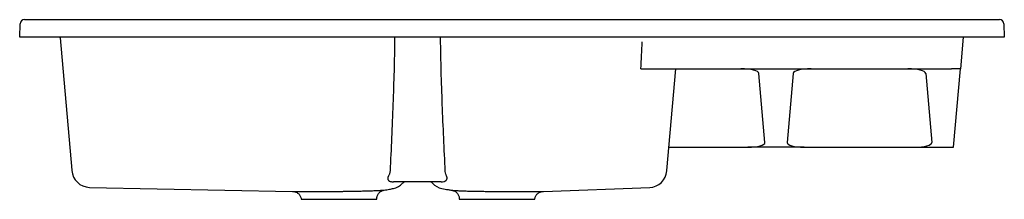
# Model space of a CAD drawing. Header units: millimetres. Extents: x 4987.55 to 4988.67, y 3039.89 to 3040.1.
import ezdxf

# ---------------------------------------------------------------- set-up
doc = ezdxf.new("R2010")
doc.units = ezdxf.units.MM
doc.layers.add('SANINDUSA', color=3, linetype='Continuous')

msp = doc.modelspace()

# ---------------------------------------------------------------- linework, layer by layer
at = {"layer": 'SANINDUSA'}
for p, q in [((4987.5584, 3040.097), (4988.6688, 3040.097)), ((4987.5529, 3040.077), (4987.5534, 3040.0921)), ((4988.6738, 3040.0921), (4988.6743, 3040.077)), ((4987.5579, 3040.077), (4987.5529, 3040.077)), ((4988.6693, 3040.077), (4987.5579, 3040.077)), ((4987.5989, 3040.0764), (4987.5988, 3040.077)), ((4987.5989, 3040.0764), (4987.6122, 3039.9251)), ((4988.6275, 3040.077), (4988.6243, 3040.041)), ((4988.6743, 3040.077), (4988.6693, 3040.077)), ((4988.2604, 3040.041), (4988.298, 3040.041)), ((4988.29, 3039.9249), (4988.3002, 3040.041)), ((4988.298, 3040.041), (4988.6143, 3040.041)), ((4988.6243, 3040.041), (4988.6143, 3040.041)), ((4988.6165, 3039.9515), (4988.6243, 3040.041)), ((4988.4017, 3039.957), (4988.3948, 3040.0357)), ((4988.4338, 3040.0357), (4988.427, 3039.957)), ((4988.5848, 3040.0357), (4988.5917, 3039.957)), ((4988.2924, 3039.9515), (4988.3822, 3039.9515)), ((4988.4464, 3039.9515), (4988.3822, 3039.9515)), ((4988.4464, 3039.9515), (4988.5722, 3039.9515)), ((4988.5722, 3039.9515), (4988.6165, 3039.9515)), ((4987.6323, 3039.9056), (4987.8637, 3039.901)), ((4988.033, 3039.912), (4987.9785, 3039.912)), ((4988.1494, 3039.9011), (4988.2704, 3039.9054)), ((4987.8736, 3039.892), (4987.9187, 3039.892)), ((4987.9187, 3039.892), (4987.9596, 3039.892)), ((4988.0536, 3039.892), (4988.0879, 3039.892)), ((4988.0879, 3039.892), (4988.1068, 3039.892)), ((4988.1068, 3039.892), (4988.1361, 3039.892)), ((4988.1361, 3039.892), (4988.1396, 3039.892))]:
    msp.add_line(p, q, dxfattribs=at)
for centre, radius, start, end in [((4987.5584, 3040.092), 0.005, 90, 178), ((4988.6688, 3040.092), 0.005, 2, 90), ((4987.6331, 3039.9266), 0.021, 185, 267.8919), ((4988.2691, 3039.9264), 0.021, 273.5689, 355), ((4987.9739, 3039.9249), 0.021, 282.493, 316.1624), ((4987.9928, 3039.907), 0.005, 90, 136.9705), ((4988.0195, 3039.907), 0.005, 43.4808, 90), ((4988.0383, 3039.9249), 0.021, 223.8363, 257.6018)]:
    msp.add_arc(centre, radius, start, end, dxfattribs=at)
for centre, major_axis, ratio, start_param, end_param in [((4988.0997, 3038.7936), (0.1639, 2.2644), 0.037163, 5.298451, 5.314806), ((4988.3747, 3040.0357), (0.0201, -0.0001), 0.264106, 0.024274, 1.587474), ((4988.4539, 3040.0357), (0.0201, 0.0001), 0.264106, 1.554118, 3.117318), ((4988.5647, 3040.0357), (0.0201, -0.0001), 0.264106, 0.024274, 1.587474), ((4988.3816, 3039.957), (0.0201, -0.0002), 0.276673, 4.746846, 6.310046), ((4988.447, 3039.957), (0.0201, 0.0002), 0.276673, 3.114732, 4.677932), ((4988.5716, 3039.957), (0.0201, -0.0002), 0.276673, 4.746846, 6.310046)]:
    msp.add_ellipse(centre, major_axis=major_axis, ratio=ratio, start_param=start_param, end_param=end_param, dxfattribs=at)
for points, knots in [([(4987.9799, 3040.0767), (4987.9799, 3040.0703), (4987.9798, 3040.064), (4987.9795, 3040.0513), (4987.9794, 3040.0449), (4987.9789, 3040.0259), (4987.9784, 3040.0132), (4987.9775, 3039.9877), (4987.977, 3039.975), (4987.9759, 3039.9496), (4987.9753, 3039.9369), (4987.9747, 3039.9242)], [0, 0, 0, 0, 0.125, 0.125, 0.25, 0.25, 0.5, 0.5, 0.75, 0.75, 1, 1, 1, 1]), ([(4988.0376, 3039.9238), (4988.037, 3039.9365), (4988.0364, 3039.9493), (4988.0353, 3039.9748), (4988.0347, 3039.9875), (4988.0338, 3040.013), (4988.0333, 3040.0257), (4988.0328, 3040.0448), (4988.0327, 3040.0512), (4988.0324, 3040.0639), (4988.0323, 3040.0703), (4988.0323, 3040.0767)], [0, 0, 0, 0, 0.25, 0.25, 0.5, 0.5, 0.75, 0.75, 0.875, 0.875, 1, 1, 1, 1]), ([(4987.9739, 3039.9206), (4987.9736, 3039.9202), (4987.9735, 3039.9199), (4987.9731, 3039.9191), (4987.9729, 3039.9188), (4987.9727, 3039.9182), (4987.9726, 3039.918), (4987.9725, 3039.9177), (4987.9724, 3039.9175), (4987.9722, 3039.9169), (4987.9722, 3039.9166), (4987.9721, 3039.9161), (4987.9721, 3039.9159), (4987.9721, 3039.9156), (4987.9721, 3039.9155), (4987.9721, 3039.9151), (4987.9722, 3039.9148), (4987.9724, 3039.9143), (4987.9725, 3039.9141), (4987.9727, 3039.9138), (4987.9729, 3039.9136), (4987.9732, 3039.9133), (4987.9733, 3039.9132), (4987.9737, 3039.9129), (4987.9739, 3039.9128), (4987.9745, 3039.9125), (4987.9749, 3039.9124), (4987.9759, 3039.9122), (4987.9764, 3039.9121), (4987.9774, 3039.912), (4987.9779, 3039.912), (4987.9785, 3039.912)], [0, 0, 0, 0, 0.0625, 0.0625, 0.125, 0.125, 0.15625, 0.15625, 0.1875, 0.1875, 0.25, 0.25, 0.28125, 0.28125, 0.3125, 0.3125, 0.375, 0.375, 0.4375, 0.4375, 0.5, 0.5, 0.5625, 0.5625, 0.625, 0.625, 0.75, 0.75, 0.875, 0.875, 1, 1, 1, 1]), ([(4987.9747, 3039.9242), (4987.9746, 3039.9235), (4987.9746, 3039.9229), (4987.9743, 3039.9217), (4987.9741, 3039.9212), (4987.9739, 3039.9206)], [0, 0, 0, 0, 0.5, 0.5, 1, 1, 1, 1]), ([(4988.033, 3039.912), (4988.0341, 3039.912), (4988.0351, 3039.9121), (4988.0363, 3039.9123), (4988.0365, 3039.9124), (4988.0369, 3039.9125), (4988.0371, 3039.9126), (4988.0378, 3039.9129), (4988.0382, 3039.9131), (4988.0386, 3039.9136), (4988.0388, 3039.9138), (4988.0391, 3039.9141), (4988.0392, 3039.9143), (4988.0394, 3039.9148), (4988.0395, 3039.915), (4988.0396, 3039.9156), (4988.0396, 3039.9159), (4988.0396, 3039.9165), (4988.0396, 3039.9169), (4988.0395, 3039.9174), (4988.0394, 3039.9176), (4988.0393, 3039.918), (4988.0392, 3039.9181), (4988.0391, 3039.9187), (4988.0389, 3039.9191), (4988.0386, 3039.9198), (4988.0384, 3039.9202), (4988.0382, 3039.9206)], [0, 0, 0, 0, 0.25, 0.25, 0.3125, 0.3125, 0.375, 0.375, 0.5, 0.5, 0.5625, 0.5625, 0.625, 0.625, 0.6875, 0.6875, 0.75, 0.75, 0.8125, 0.8125, 0.84375, 0.84375, 0.875, 0.875, 0.9375, 0.9375, 1, 1, 1, 1]), ([(4987.8637, 3039.901), (4987.8637, 3039.901), (4987.8636, 3039.901), (4987.8639, 3039.901), (4987.8645, 3039.901), (4987.8655, 3039.901), (4987.8669, 3039.901), (4987.8686, 3039.901), (4987.8706, 3039.9009), (4987.873, 3039.9009), (4987.8757, 3039.9009), (4987.8787, 3039.9009), (4987.8819, 3039.9009), (4987.8854, 3039.9009), (4987.8891, 3039.9009), (4987.893, 3039.9009), (4987.8971, 3039.9009), (4987.9014, 3039.9009), (4987.9057, 3039.9009), (4987.91, 3039.901), (4987.9145, 3039.901), (4987.9175, 3039.9011), (4987.919, 3039.9011)], [0, 0, 0, 0, 0.003874, 0.055585, 0.108791, 0.161997, 0.213744, 0.265491, 0.318738, 0.371984, 0.423708, 0.475432, 0.528671, 0.581909, 0.633454, 0.684999, 0.738075, 0.791151, 0.84259, 0.894029, 0.947014, 1, 1, 1, 1]), ([(4987.864, 3039.901), (4987.8641, 3039.901), (4987.8642, 3039.901), (4987.8646, 3039.901), (4987.8653, 3039.9009), (4987.8663, 3039.9007), (4987.8675, 3039.9003), (4987.8688, 3039.8996), (4987.8701, 3039.8988), (4987.8712, 3039.8977), (4987.8721, 3039.8964), (4987.8729, 3039.895), (4987.8734, 3039.8935), (4987.8736, 3039.8924), (4987.8736, 3039.892)], [0, 0, 0, 0, 0.006329, 0.037928, 0.076935, 0.155601, 0.23584, 0.347048, 0.456191, 0.559476, 0.669876, 0.783694, 0.89945, 1, 1, 1, 1]), ([(4987.919, 3039.9011), (4987.9196, 3039.9011), (4987.9202, 3039.9011), (4987.9215, 3039.9011), (4987.9221, 3039.9011), (4987.9239, 3039.9012), (4987.9251, 3039.9012), (4987.9288, 3039.9012), (4987.9311, 3039.9013), (4987.9346, 3039.9013), (4987.9357, 3039.9014), (4987.9374, 3039.9014), (4987.938, 3039.9014), (4987.9391, 3039.9014), (4987.9396, 3039.9014), (4987.9424, 3039.9015), (4987.9445, 3039.9015), (4987.9465, 3039.9016)], [0, 0, 0, 0, 0.0625, 0.0625, 0.125, 0.125, 0.25, 0.25, 0.5, 0.5, 0.625, 0.625, 0.6875, 0.6875, 0.75, 0.75, 1, 1, 1, 1]), ([(4987.9465, 3039.9016), (4987.9476, 3039.9016), (4987.95, 3039.9017), (4987.9533, 3039.9018), (4987.9562, 3039.9019), (4987.9589, 3039.902), (4987.9612, 3039.9021), (4987.9633, 3039.9022), (4987.9649, 3039.9023), (4987.9663, 3039.9024), (4987.9673, 3039.9024), (4987.9681, 3039.9025), (4987.9681, 3039.9025), (4987.9681, 3039.9025)], [0, 0, 0, 0, 0.08955, 0.179099, 0.265673, 0.352249, 0.441419, 0.530593, 0.617515, 0.704441, 0.793749, 0.883061, 1, 1, 1, 1]), ([(4987.9597, 3039.8934), (4987.9598, 3039.894), (4987.9599, 3039.895), (4987.9605, 3039.8965), (4987.9612, 3039.8979), (4987.962, 3039.899), (4987.9629, 3039.9), (4987.9639, 3039.9008), (4987.9649, 3039.9014), (4987.9659, 3039.9019), (4987.9667, 3039.9022), (4987.9674, 3039.9023), (4987.9679, 3039.9024), (4987.9681, 3039.9025), (4987.9681, 3039.9025)], [0, 0, 0, 0, 0.12357, 0.243153, 0.356525, 0.463916, 0.565234, 0.660103, 0.74786, 0.827491, 0.897494, 0.955264, 0.995679, 1, 1, 1, 1]), ([(4987.9681, 3039.9025), (4987.9701, 3039.9028), (4987.9736, 3039.9033), (4987.977, 3039.9041), (4987.9785, 3039.9044)], [0, 0, 0, 0, 0.556466, 1, 1, 1, 1]), ([(4988.0338, 3039.9045), (4988.0361, 3039.904), (4988.0399, 3039.9031), (4988.0437, 3039.9026), (4988.0451, 3039.9024)], [0, 0, 0, 0, 0.627285, 1, 1, 1, 1]), ([(4988.0451, 3039.9024), (4988.045, 3039.9024), (4988.045, 3039.9024), (4988.0455, 3039.9024), (4988.0466, 3039.9023), (4988.0484, 3039.9021), (4988.0507, 3039.902), (4988.0522, 3039.9019), (4988.053, 3039.9018)], [0, 0, 0, 0, 0.100785, 0.253341, 0.405895, 0.699435, 0.850291, 1, 1, 1, 1]), ([(4988.0451, 3039.9024), (4988.0451, 3039.9024), (4988.0452, 3039.9023), (4988.0456, 3039.9023), (4988.0463, 3039.9021), (4988.0473, 3039.9018), (4988.0486, 3039.9012), (4988.0499, 3039.9003), (4988.051, 3039.8992), (4988.052, 3039.898), (4988.0528, 3039.8965), (4988.0533, 3039.895), (4988.0535, 3039.8939), (4988.0535, 3039.8934)], [0, 0, 0, 0, 0.010339, 0.0461, 0.099627, 0.170749, 0.285465, 0.416033, 0.521821, 0.636667, 0.756216, 0.878471, 1, 1, 1, 1]), ([(4988.053, 3039.9018), (4988.053, 3039.9018), (4988.0537, 3039.9018), (4988.0554, 3039.9017), (4988.0581, 3039.9016), (4988.0612, 3039.9015), (4988.0645, 3039.9014), (4988.0681, 3039.9013), (4988.0719, 3039.9012), (4988.0759, 3039.9012), (4988.0805, 3039.9011), (4988.084, 3039.9011), (4988.0859, 3039.9011)], [0, 0, 0, 0, 0.000808, 0.105325, 0.209841, 0.317475, 0.425109, 0.530407, 0.635705, 0.74424, 0.852775, 1, 1, 1, 1]), ([(4988.0859, 3039.9011), (4988.0879, 3039.9011), (4988.0898, 3039.9011), (4988.0927, 3039.9011), (4988.0936, 3039.9011), (4988.0956, 3039.9011), (4988.0966, 3039.9011), (4988.0995, 3039.9011), (4988.1014, 3039.9011), (4988.1053, 3039.9011), (4988.1072, 3039.9011), (4988.1091, 3039.9011)], [0, 0, 0, 0, 0.25, 0.25, 0.375, 0.375, 0.5, 0.5, 0.75, 0.75, 1, 1, 1, 1]), ([(4988.1091, 3039.9011), (4988.111, 3039.9011), (4988.113, 3039.9011), (4988.1168, 3039.9011), (4988.1187, 3039.9011), (4988.1223, 3039.9011), (4988.1241, 3039.9011), (4988.1266, 3039.9011), (4988.1275, 3039.9011), (4988.1291, 3039.9011), (4988.1299, 3039.9011), (4988.1323, 3039.9011), (4988.1337, 3039.9011), (4988.1365, 3039.9011), (4988.1378, 3039.9011), (4988.1396, 3039.9011), (4988.1402, 3039.9011), (4988.1413, 3039.9011), (4988.1419, 3039.9011), (4988.1434, 3039.9011), (4988.1443, 3039.9011), (4988.1451, 3039.9011)], [0, 0, 0, 0, 0.125, 0.125, 0.25, 0.25, 0.375, 0.375, 0.4375, 0.4375, 0.5, 0.5, 0.625, 0.625, 0.75, 0.75, 0.8125, 0.8125, 0.875, 0.875, 1, 1, 1, 1]), ([(4988.1396, 3039.892), (4988.1397, 3039.8925), (4988.1398, 3039.8936), (4988.1404, 3039.8952), (4988.1411, 3039.8966), (4988.142, 3039.8977), (4988.143, 3039.8987), (4988.1441, 3039.8995), (4988.1451, 3039.9001), (4988.1461, 3039.9005), (4988.1471, 3039.9008), (4988.1479, 3039.9009), (4988.1486, 3039.901), (4988.1489, 3039.9011), (4988.1491, 3039.9011)], [0, 0, 0, 0, 0.120488, 0.234278, 0.342077, 0.44427, 0.540898, 0.631736, 0.716296, 0.793804, 0.863152, 0.922858, 0.971033, 1, 1, 1, 1]), ([(4988.1451, 3039.9011), (4988.1458, 3039.9011), (4988.1472, 3039.9011), (4988.1485, 3039.9011), (4988.1492, 3039.9011), (4988.1495, 3039.9011), (4988.1494, 3039.9011), (4988.1494, 3039.9011), (4988.1494, 3039.9011)], [0, 0, 0, 0, 0.258832, 0.520635, 0.72364, 0.926645, 0.980267, 1, 1, 1, 1])]:
    msp.add_open_spline(points, degree=3, knots=knots, dxfattribs=at)
for points, degree in [([(4988.0382, 3039.9206), (4988.0378, 3039.9216), (4988.0376, 3039.9227), (4988.0376, 3039.9238)], 3), ([(4987.9596, 3039.892), (4987.9597, 3039.8934)], 1), ([(4988.0535, 3039.8934), (4988.0536, 3039.892)], 1)]:
    msp.add_open_spline(points, degree=degree, dxfattribs=at)

doc.saveas('drawing.dxf')
